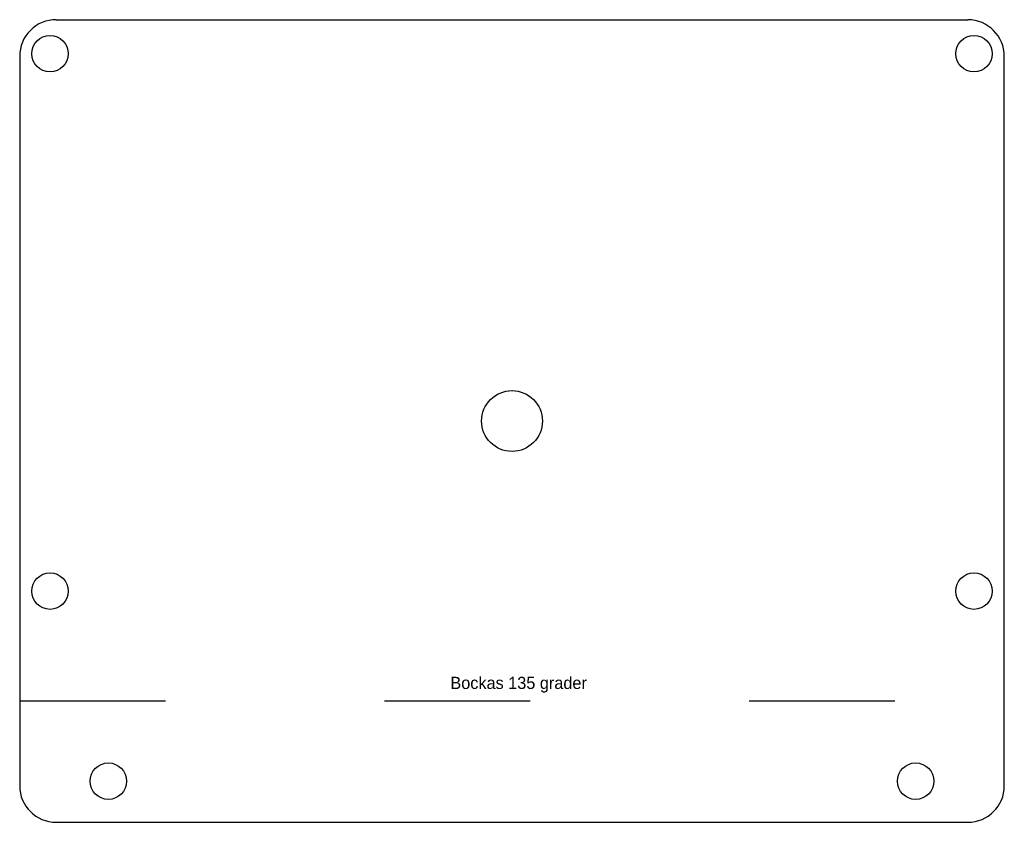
# Model space of a CAD drawing. Header units: millimetres. Extents: x 0 to 81, y 0 to 66.
import ezdxf

# ---------------------------------------------------------------- set-up
doc = ezdxf.new("R2010")
doc.units = ezdxf.units.MM
doc.linetypes.add('ACAD_ISO03W100', pattern=[30, 12, -18])
doc.layers.get('0').update_dxf_attribs({"lineweight": 25, "true_color": 0xffffff})
doc.layers.add('skikt 1', color=7, linetype='ACAD_ISO03W100', lineweight=25, true_color=0x000000)
doc.styles.add('textstyle0', font='txt')

msp = doc.modelspace()

# ---------------------------------------------------------------- linework, layer by layer
for p, q in [((3, 66.008), (78, 66)), ((0, 63.008), (0, 3)), ((81, 3), (81, 63)), ((3, 0), (78, 0))]:
    msp.add_line(p, q)
for centre, radius in [((2.5, 63.212), 1.5), ((78.5, 63.212), 1.5), ((40.5, 33), 2.5), ((2.5, 19.012), 1.5), ((78.5, 19.012), 1.5), ((7.3, 3.384), 1.5), ((73.7, 3.384), 1.5)]:
    msp.add_circle(centre, radius)
for centre, start, end in [((3, 63.008), 89.99408, 180), ((78, 63), 0, 89.99408), ((3, 3), 180, 270), ((78, 3), 270, 0)]:
    msp.add_arc(centre, 3, start, end)
at = {"layer": 'skikt 1'}
msp.add_line((0, 10), (81, 10), dxfattribs=at)

# ---------------------------------------------------------------- texts
at = {"insert": (35.433, 11.965), "char_height": 1, "attachment_point": 1, "style": 'textstyle0'}
msp.add_mtext('Bockas 135 grader', dxfattribs=at)

doc.saveas('drawing.dxf')
